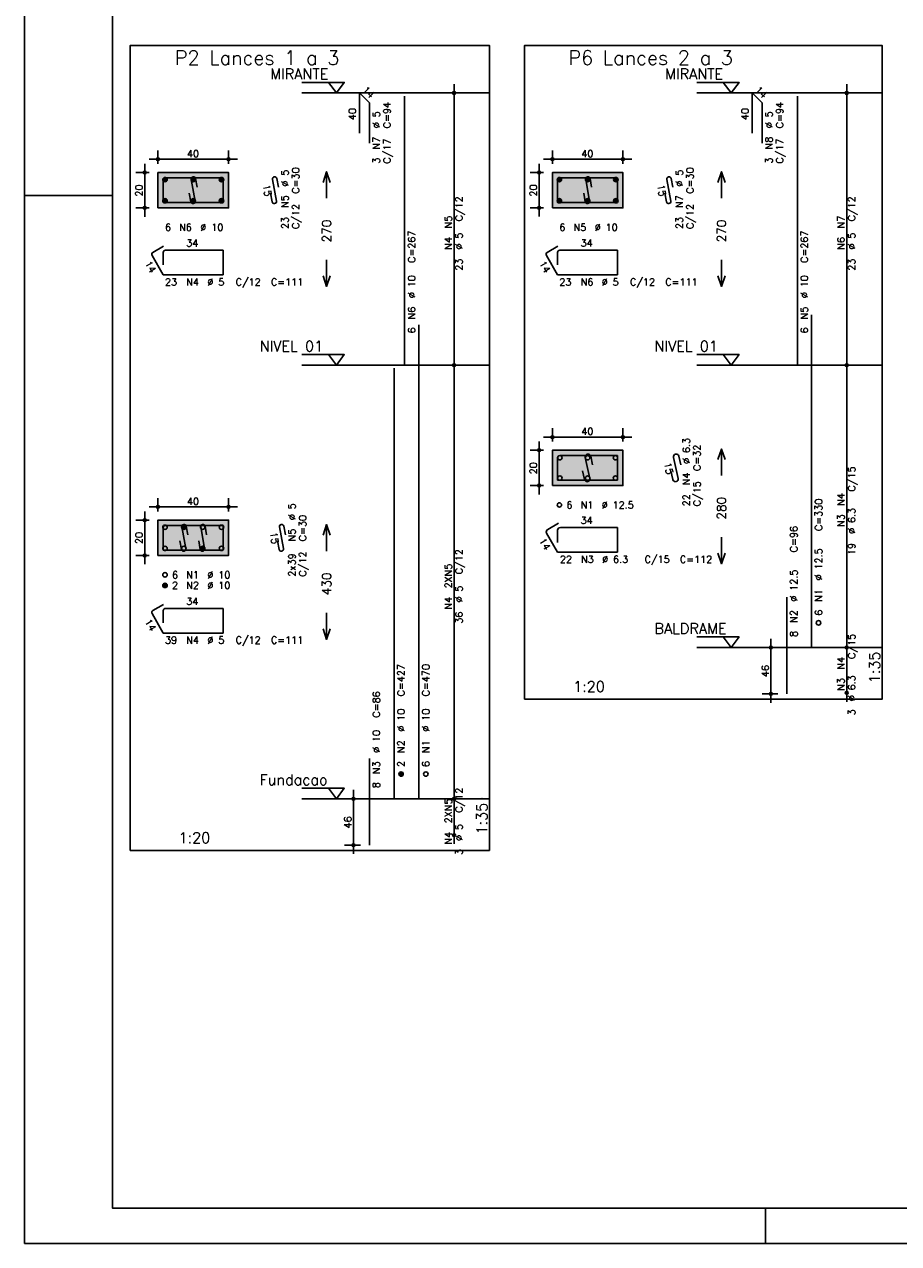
# Model space of a CAD drawing. Extents: x 0 to 84.1, y 0 to 59.4.
# Tile 1 of 6: x 0 to 24.8, y 0 to 34.5. Entities that reach past the tile are written whole.
import ezdxf

# ---------------------------------------------------------------- set-up
doc = ezdxf.new("R2010")
doc.units = 0
doc.header["$MEASUREMENT"] = 0
doc.linetypes.add('ESTILO_TQS_0002', pattern=[0.4, 0.1, -0.3])
for name, color, linetype in [('1', 1, 'CONTINUOUS'), ('2', 2, 'CONTINUOUS'), ('3', 3, 'CONTINUOUS'), ('4', 4, 'CONTINUOUS'), ('6', 6, 'CONTINUOUS'), ('7', 7, 'CONTINUOUS')]:
    doc.layers.add(name, color=color, linetype=linetype)
doc.styles.get("Standard").update_dxf_attribs({"font": 'ROMANS.SHX'})

msp = doc.modelspace()

# ---------------------------------------------------------------- linework, layer by layer
at = {"layer": '1', "linetype": 'Continuous'}
for points in [[(3, 11.141214), (13.175, 11.141214), (13.175, 33.9555), (3, 33.9555), (3, 11.141214)], [(14.175, 15.427214), (24.3025, 15.427214), (24.3025, 33.955786), (14.175, 33.955786), (14.175, 15.427214)], [(7.865, 32.9055), (9.065, 32.9055), (8.84, 32.6055), (8.615, 32.9055)], [(19.0525, 32.905786), (20.2525, 32.905786), (20.0275, 32.605786), (19.8025, 32.905786)], [(13.175, 32.6055), (7.865, 32.6055)], [(24.3025, 32.605786), (19.0525, 32.605786)], [(7.865, 25.191214), (9.065, 25.191214), (8.84, 24.891214), (8.615, 25.191214)], [(13.175, 24.891214), (7.865, 24.891214)], [(19.0525, 25.1915), (20.2525, 25.1915), (20.0275, 24.8915), (19.8025, 25.1915)], [(24.3025, 24.8915), (19.0525, 24.8915)], [(19.0525, 17.1915), (20.2525, 17.1915), (20.0275, 16.8915), (19.8025, 17.1915)], [(24.3025, 16.8915), (19.0525, 16.8915)], [(7.865, 12.9055), (9.065, 12.9055), (8.84, 12.6055), (8.615, 12.9055)], [(13.175, 12.6055), (7.865, 12.6055)]]:
    msp.add_lwpolyline(points, dxfattribs=at)
at = {"layer": '1', "linetype": 'ESTILO_TQS_0002'}
for points in [[(3.785, 29.350857), (5.785, 29.350857), (5.785, 30.350857), (3.785, 30.350857), (3.785, 29.350857)], [(14.96, 29.351143), (16.96, 29.351143), (16.96, 30.351143), (14.96, 30.351143), (14.96, 29.351143)], [(14.96, 21.4815), (16.96, 21.4815), (16.96, 22.4815), (14.96, 22.4815), (14.96, 21.4815)], [(3.785, 19.500857), (5.785, 19.500857), (5.785, 20.500857), (3.785, 20.500857), (3.785, 19.500857)]]:
    msp.add_lwpolyline(points, dxfattribs=at)
at = {"layer": '2', "linetype": 'Continuous'}
for p, q in [((0, 59.400002), (0, 0)), ((12.175, 24.641214), (12.175, 32.8555)), ((23.3025, 24.6415), (23.3025, 32.855786)), ((12.175, 32.6055), (12.175, 32.6055)), ((23.3025, 32.605786), (23.3025, 32.605786)), ((3.785, 30.600857), (3.785, 30.975857)), ((5.785, 30.600857), (5.785, 30.975857)), ((14.96, 30.601143), (14.96, 30.976143)), ((16.96, 30.601143), (16.96, 30.976143)), ((3.41, 29.100857), (3.41, 30.600857)), ((3.535, 30.725857), (6.035, 30.725857)), ((14.585, 29.101143), (14.585, 30.601143)), ((14.71, 30.726143), (17.21, 30.726143)), ((3.535, 30.350857), (3.16, 30.350857)), ((3.785, 30.350857), (3.785, 30.350857)), ((3.785, 30.350857), (3.785, 30.350857)), ((5.785, 30.350857), (5.785, 30.350857)), ((14.71, 30.351143), (14.335, 30.351143)), ((14.96, 30.351143), (14.96, 30.351143)), ((14.96, 30.351143), (14.96, 30.351143)), ((16.96, 30.351143), (16.96, 30.351143)), ((0, 29.700001), (0.5, 29.700001)), ((0.5, 29.700001), (1.5, 29.700001)), ((1.5, 29.700001), (2.5, 29.700001)), ((3.535, 29.350857), (3.16, 29.350857)), ((3.785, 29.350857), (3.785, 29.350857)), ((14.71, 29.351143), (14.335, 29.351143)), ((14.96, 29.351143), (14.96, 29.351143)), ((12.175, 12.3555), (12.175, 25.141214)), ((12.175, 24.891214), (12.175, 24.891214)), ((12.175, 24.891214), (12.175, 24.891214)), ((23.3025, 16.6415), (23.3025, 25.1415)), ((23.3025, 24.8915), (23.3025, 24.8915)), ((23.3025, 24.8915), (23.3025, 24.8915)), ((14.71, 22.8565), (17.21, 22.8565)), ((14.96, 22.7315), (14.96, 23.1065)), ((16.96, 22.7315), (16.96, 23.1065)), ((14.71, 22.4815), (14.335, 22.4815)), ((14.585, 21.2315), (14.585, 22.7315)), ((14.96, 22.4815), (14.96, 22.4815)), ((14.96, 22.4815), (14.96, 22.4815)), ((16.96, 22.4815), (16.96, 22.4815)), ((14.71, 21.4815), (14.335, 21.4815)), ((14.96, 21.4815), (14.96, 21.4815)), ((3.785, 20.750857), (3.785, 21.125857)), ((5.785, 20.750857), (5.785, 21.125857)), ((3.41, 19.250857), (3.41, 20.750857)), ((3.535, 20.875857), (6.035, 20.875857)), ((3.535, 20.500857), (3.16, 20.500857)), ((3.785, 20.500857), (3.785, 20.500857)), ((3.785, 20.500857), (3.785, 20.500857)), ((5.785, 20.500857), (5.785, 20.500857)), ((3.535, 19.500857), (3.16, 19.500857)), ((3.785, 19.500857), (3.785, 19.500857)), ((21.1525, 15.327214), (21.1525, 17.1415)), ((23.3025, 15.355786), (23.3025, 17.1415)), ((21.3525, 16.8915), (20.9025, 16.8915)), ((21.6025, 16.8915), (21.6025, 16.8915)), ((23.3025, 16.8915), (23.3025, 16.8915)), ((23.3025, 16.8915), (23.3025, 16.8915)), ((21.3525, 15.577214), (20.9025, 15.577214)), ((21.6025, 15.577214), (21.6025, 15.577214)), ((23.3025, 15.605786), (23.3025, 15.605786)), ((9.325, 11.041214), (9.325, 12.8555)), ((12.175, 11.326929), (12.175, 12.8555)), ((9.525, 12.6055), (9.075, 12.6055)), ((9.775, 12.6055), (9.775, 12.6055)), ((12.175, 12.6055), (12.175, 12.6055)), ((12.175, 12.6055), (12.175, 12.6055)), ((12.175, 11.576929), (12.175, 11.576929)), ((9.525, 11.291214), (9.075, 11.291214)), ((9.775, 11.291214), (9.775, 11.291214)), ((21, 1), (21, 0)), ((0, 0), (84.100006, 0))]:
    msp.add_line(p, q, dxfattribs=at)
for points in [[(83.100006, 1), (2.5, 1), (2.5, 58.400002), (83.100006, 58.400002), (83.100006, 1)], [(3.785, 29.350857), (5.785, 29.350857), (5.785, 30.350857), (3.785, 30.350857), (3.785, 29.350857)], [(8.465, 30.073357), (8.565, 30.373357), (8.665, 30.073357)], [(8.565, 29.623357), (8.565, 30.373357)], [(14.96, 29.351143), (16.96, 29.351143), (16.96, 30.351143), (14.96, 30.351143), (14.96, 29.351143)], [(19.6525, 30.073643), (19.7525, 30.373643), (19.8525, 30.073643)], [(19.7525, 29.623643), (19.7525, 30.373643)], [(8.565, 27.873357), (8.565, 27.123357)], [(19.7525, 27.873643), (19.7525, 27.123643)], [(8.465, 27.423357), (8.565, 27.123357), (8.665, 27.423357)], [(19.6525, 27.423643), (19.7525, 27.123643), (19.8525, 27.423643)], [(14.96, 21.4815), (16.96, 21.4815), (16.96, 22.4815), (14.96, 22.4815), (14.96, 21.4815)], [(19.6525, 22.2165), (19.7525, 22.5165), (19.8525, 22.2165)], [(19.7525, 21.7665), (19.7525, 22.5165)], [(3.785, 19.500857), (5.785, 19.500857), (5.785, 20.500857), (3.785, 20.500857), (3.785, 19.500857)], [(8.465, 20.073357), (8.565, 20.373357), (8.665, 20.073357)], [(8.565, 19.623357), (8.565, 20.373357)], [(19.7525, 20.0165), (19.7525, 19.2665)], [(19.6525, 19.5665), (19.7525, 19.2665), (19.8525, 19.5665)], [(8.565, 17.873357), (8.565, 17.123357)], [(8.465, 17.423357), (8.565, 17.123357), (8.665, 17.423357)]]:
    msp.add_lwpolyline(points, dxfattribs=at)
for centre, radius in [((12.175, 32.6055), 0.041625), ((12.175, 32.6055), 0.02075), ((23.3025, 32.605786), 0.041625), ((23.3025, 32.605786), 0.02075), ((3.785, 30.725857), 0.04), ((5.785, 30.725857), 0.04), ((14.96, 30.726143), 0.04), ((16.96, 30.726143), 0.04), ((3.785, 30.725857), 0.02), ((5.785, 30.725857), 0.02), ((14.96, 30.726143), 0.02), ((16.96, 30.726143), 0.02), ((3.41, 30.350857), 0.04), ((3.41, 30.350857), 0.02), ((14.585, 30.351143), 0.04), ((14.585, 30.351143), 0.02), ((3.41, 29.350857), 0.04), ((3.41, 29.350857), 0.02), ((14.585, 29.351143), 0.04), ((14.585, 29.351143), 0.02), ((12.175, 24.891214), 0.041625), ((12.175, 24.891214), 0.041625), ((12.175, 24.891214), 0.02075), ((12.175, 24.891214), 0.02075), ((23.3025, 24.8915), 0.041625), ((23.3025, 24.8915), 0.041625), ((23.3025, 24.8915), 0.02075), ((23.3025, 24.8915), 0.02075), ((14.96, 22.8565), 0.04), ((14.96, 22.8565), 0.02), ((16.96, 22.8565), 0.04), ((16.96, 22.8565), 0.02), ((14.585, 22.4815), 0.04), ((14.585, 22.4815), 0.02), ((14.585, 21.4815), 0.04), ((14.585, 21.4815), 0.02), ((3.785, 20.875857), 0.04), ((3.785, 20.875857), 0.02), ((5.785, 20.875857), 0.04), ((5.785, 20.875857), 0.02), ((3.41, 20.500857), 0.04), ((3.41, 20.500857), 0.02), ((3.41, 19.500857), 0.04), ((3.41, 19.500857), 0.02), ((21.1525, 16.8915), 0.04), ((23.3025, 16.8915), 0.041625), ((23.3025, 16.8915), 0.041625), ((21.1525, 16.8915), 0.02), ((23.3025, 16.8915), 0.02075), ((23.3025, 16.8915), 0.02075), ((21.1525, 15.577214), 0.04), ((21.1525, 15.577214), 0.02), ((23.3025, 15.605786), 0.041625), ((23.3025, 15.605786), 0.02075), ((9.325, 12.6055), 0.04), ((9.325, 12.6055), 0.02), ((12.175, 12.6055), 0.041625), ((12.175, 12.6055), 0.041625), ((12.175, 12.6055), 0.02075), ((12.175, 12.6055), 0.02075), ((12.175, 11.576929), 0.041625), ((12.175, 11.576929), 0.02075), ((9.325, 11.291214), 0.04), ((9.325, 11.291214), 0.02)]:
    msp.add_circle(centre, radius, dxfattribs=at)
at = {"layer": '2', "color": 9, "linetype": 'Continuous'}
for points in [[(3.785, 29.350857), (5.785, 29.350857), (5.785, 30.350857)], [(3.785, 29.350857), (5.785, 30.350857), (3.785, 30.350857)], [(3.785, 29.350857), (3.785, 30.350857), (3.785, 29.350857)], [(14.96, 29.351143), (16.96, 29.351143), (16.96, 30.351143)], [(14.96, 29.351143), (16.96, 30.351143), (14.96, 30.351143)], [(14.96, 29.351143), (14.96, 30.351143), (14.96, 29.351143)], [(14.96, 21.4815), (16.96, 21.4815), (16.96, 22.4815)], [(14.96, 21.4815), (16.96, 22.4815), (14.96, 22.4815)], [(14.96, 21.4815), (14.96, 22.4815), (14.96, 21.4815)], [(3.785, 19.500857), (5.785, 19.500857), (5.785, 20.500857)], [(3.785, 19.500857), (5.785, 20.500857), (3.785, 20.500857)], [(3.785, 19.500857), (3.785, 20.500857), (3.785, 19.500857)]]:
    msp.add_solid(points, dxfattribs=at)
at = {"layer": '3', "linetype": 'Continuous'}
for p, q in [((3.923156, 30.142046), (3.99381, 30.2127)), ((3.923165, 30.159732), (3.976181, 30.212749)), ((3.926831, 30.128044), (4.007838, 30.20905)), ((3.932882, 30.116416), (4.019471, 30.203006)), ((3.940828, 30.106686), (4.029208, 30.195065)), ((3.950562, 30.098741), (4.037159, 30.185339)), ((3.962198, 30.0927), (4.043158, 30.17366)), ((3.976173, 30.088997), (4.046893, 30.159717)), ((3.993878, 30.089024), (4.046897, 30.142044)), ((4.723156, 30.142046), (4.79381, 30.2127)), ((4.723165, 30.159732), (4.776181, 30.212749)), ((4.726831, 30.128044), (4.807838, 30.20905)), ((4.732882, 30.116416), (4.819471, 30.203006)), ((4.740828, 30.106686), (4.829208, 30.195065)), ((4.750562, 30.098741), (4.837159, 30.185339)), ((4.762198, 30.0927), (4.843158, 30.17366)), ((4.776173, 30.088997), (4.846893, 30.159717)), ((4.793878, 30.089024), (4.846897, 30.142044)), ((5.523156, 30.142046), (5.59381, 30.2127)), ((5.523165, 30.159732), (5.576181, 30.212749)), ((5.526831, 30.128044), (5.607838, 30.20905)), ((5.532882, 30.116416), (5.619471, 30.203006)), ((5.540828, 30.106686), (5.629208, 30.195065)), ((5.550562, 30.098741), (5.637159, 30.185339)), ((5.562198, 30.0927), (5.643158, 30.17366)), ((5.576173, 30.088997), (5.646893, 30.159717)), ((5.593878, 30.089024), (5.646897, 30.142044)), ((15.098156, 30.142332), (15.16881, 30.212986)), ((15.098165, 30.160018), (15.151181, 30.213034)), ((15.101831, 30.128329), (15.182838, 30.209336)), ((15.107882, 30.116702), (15.194471, 30.203292)), ((15.115828, 30.106971), (15.204208, 30.195351)), ((15.125562, 30.099027), (15.212159, 30.185625)), ((15.137198, 30.092986), (15.218158, 30.173946)), ((15.151173, 30.089282), (15.221893, 30.160003)), ((15.168878, 30.08931), (15.221897, 30.14233)), ((15.898156, 30.142332), (15.96881, 30.212986)), ((15.898165, 30.160018), (15.951181, 30.213034)), ((15.901831, 30.128329), (15.982838, 30.209336)), ((15.907882, 30.116702), (15.994471, 30.203292)), ((15.915828, 30.106971), (16.004208, 30.195351)), ((15.925562, 30.099027), (16.012159, 30.185625)), ((15.937198, 30.092986), (16.018158, 30.173946)), ((15.951173, 30.089282), (16.021893, 30.160003)), ((15.968878, 30.08931), (16.021897, 30.14233)), ((16.698156, 30.142332), (16.76881, 30.212986)), ((16.698165, 30.160018), (16.751181, 30.213034)), ((16.701831, 30.128329), (16.782838, 30.209336)), ((16.707882, 30.116702), (16.794471, 30.203292)), ((16.715828, 30.106971), (16.804208, 30.195351)), ((16.725562, 30.099027), (16.812159, 30.185625)), ((16.737198, 30.092986), (16.818158, 30.173946)), ((16.751173, 30.089282), (16.821893, 30.160003)), ((16.768878, 30.08931), (16.821897, 30.14233)), ((3.923156, 29.542046), (3.99381, 29.6127)), ((3.923165, 29.559732), (3.976181, 29.612749)), ((3.926831, 29.528044), (4.007838, 29.60905)), ((3.932882, 29.516416), (4.019471, 29.603006)), ((3.940828, 29.506686), (4.029208, 29.595065)), ((3.950562, 29.498741), (4.037159, 29.585339)), ((3.962198, 29.4927), (4.043158, 29.57366)), ((3.976173, 29.488997), (4.046893, 29.559717)), ((3.993878, 29.489024), (4.046897, 29.542044)), ((4.723156, 29.542046), (4.79381, 29.6127)), ((4.723165, 29.559732), (4.776181, 29.612749)), ((4.726831, 29.528044), (4.807838, 29.60905)), ((4.732882, 29.516416), (4.819471, 29.603006)), ((4.740828, 29.506686), (4.829208, 29.595065)), ((4.750562, 29.498741), (4.837159, 29.585339)), ((4.762198, 29.4927), (4.843158, 29.57366)), ((4.776173, 29.488997), (4.846893, 29.559717)), ((4.793878, 29.489024), (4.846897, 29.542044)), ((5.523156, 29.542046), (5.59381, 29.6127)), ((5.523165, 29.559732), (5.576181, 29.612749)), ((5.526831, 29.528044), (5.607838, 29.60905)), ((5.532882, 29.516416), (5.619471, 29.603006)), ((5.540828, 29.506686), (5.629208, 29.595065)), ((5.550562, 29.498741), (5.637159, 29.585339)), ((5.562198, 29.4927), (5.643158, 29.57366)), ((5.576173, 29.488997), (5.646893, 29.559717)), ((5.593878, 29.489024), (5.646897, 29.542044)), ((15.098156, 29.542332), (15.16881, 29.612986)), ((15.098165, 29.560018), (15.151181, 29.613034)), ((15.101831, 29.528329), (15.182838, 29.609336)), ((15.107882, 29.516702), (15.194471, 29.603292)), ((15.115828, 29.506971), (15.204208, 29.595351)), ((15.125562, 29.499027), (15.212159, 29.585625)), ((15.137198, 29.492986), (15.218158, 29.573946)), ((15.151173, 29.489282), (15.221893, 29.560003)), ((15.168878, 29.48931), (15.221897, 29.54233)), ((15.898156, 29.542332), (15.96881, 29.612986)), ((15.898165, 29.560018), (15.951181, 29.613034)), ((15.901831, 29.528329), (15.982838, 29.609336)), ((15.907882, 29.516702), (15.994471, 29.603292)), ((15.915828, 29.506971), (16.004208, 29.595351)), ((15.925562, 29.499027), (16.012159, 29.585625)), ((15.937198, 29.492986), (16.018158, 29.573946)), ((15.951173, 29.489282), (16.021893, 29.560003)), ((15.968878, 29.48931), (16.021897, 29.54233)), ((16.698156, 29.542332), (16.76881, 29.612986)), ((16.698165, 29.560018), (16.751181, 29.613034)), ((16.701831, 29.528329), (16.782838, 29.609336)), ((16.707882, 29.516702), (16.794471, 29.603292)), ((16.715828, 29.506971), (16.804208, 29.595351)), ((16.725562, 29.499027), (16.812159, 29.585625)), ((16.737198, 29.492986), (16.818158, 29.573946)), ((16.751173, 29.489282), (16.821893, 29.560003)), ((16.768878, 29.48931), (16.821897, 29.54233)), ((4.456656, 20.292046), (4.52731, 20.3627)), ((4.456665, 20.309732), (4.509681, 20.362749)), ((4.460331, 20.278044), (4.541338, 20.35905)), ((4.466382, 20.266416), (4.552971, 20.353006)), ((4.474328, 20.256686), (4.562708, 20.345065)), ((4.484062, 20.248741), (4.570659, 20.335339)), ((4.495698, 20.2427), (4.576658, 20.32366)), ((4.509673, 20.238997), (4.580393, 20.309717)), ((4.527378, 20.239024), (4.580397, 20.292044)), ((4.989656, 19.692046), (5.06031, 19.7627)), ((4.989665, 19.709732), (5.042681, 19.762749)), ((4.993331, 19.678044), (5.074338, 19.75905)), ((4.999382, 19.666416), (5.085971, 19.753006)), ((5.007328, 19.656686), (5.095708, 19.745065)), ((5.017062, 19.648741), (5.103659, 19.735339)), ((5.028698, 19.6427), (5.109658, 19.72366)), ((5.042673, 19.638997), (5.113393, 19.709717)), ((5.060378, 19.639024), (5.113397, 19.692044)), ((3.923156, 18.642046), (3.99381, 18.7127)), ((3.923165, 18.659732), (3.976181, 18.712749)), ((3.926831, 18.628044), (4.007838, 18.70905)), ((3.932882, 18.616416), (4.019471, 18.703006)), ((3.940828, 18.606686), (4.029208, 18.695065)), ((3.950562, 18.598741), (4.037159, 18.685339)), ((3.962198, 18.5927), (4.043158, 18.67366)), ((3.976173, 18.588997), (4.046893, 18.659717)), ((3.993878, 18.589024), (4.046897, 18.642044)), ((10.613156, 13.296689), (10.68381, 13.367343)), ((10.613165, 13.314375), (10.666181, 13.367392)), ((10.616831, 13.282687), (10.697838, 13.363693)), ((10.622882, 13.271059), (10.709471, 13.357649)), ((10.630828, 13.261328), (10.719208, 13.349708)), ((10.640562, 13.253384), (10.727159, 13.339982)), ((10.652198, 13.247343), (10.733158, 13.328303)), ((10.666173, 13.24364), (10.736893, 13.31436)), ((10.683878, 13.243667), (10.736897, 13.296687))]:
    msp.add_line(p, q, dxfattribs=at)
for centre in [(3.985, 30.150857), (4.785, 30.150857), (5.585, 30.150857), (15.16, 30.151143), (15.96, 30.151143), (16.76, 30.151143), (3.985, 29.550857), (4.785, 29.550857), (5.585, 29.550857), (15.16, 29.551143), (15.96, 29.551143), (16.76, 29.551143), (15.1725, 22.269), (15.96, 22.269), (16.7475, 22.269), (15.1725, 21.694), (15.96, 21.694), (16.7475, 21.694), (15.16, 20.9315), (3.985, 20.300857), (4.5185, 20.300857), (5.0515, 20.300857), (5.585, 20.300857), (3.985, 19.700857), (4.5185, 19.700857), (5.0515, 19.700857), (5.585, 19.700857), (3.985, 18.950857), (3.985, 18.650857), (22.5025, 17.5915), (10.675, 13.3055), (11.375, 13.3055)]:
    msp.add_circle(centre, 0.0625, dxfattribs=at)
at = {"layer": '4', "linetype": 'Continuous'}
for p, q in [((3.935, 30.138357), (3.935, 29.500857)), ((3.935, 30.138357), (3.935, 29.788357)), ((4.3475, 30.200857), (3.9975, 30.200857)), ((5.635, 30.200857), (3.9975, 30.200857)), ((4.730065, 30.158491), (4.839935, 29.543224)), ((4.897067, 29.934358), (4.853119, 30.180465)), ((5.635, 29.500857), (5.635, 30.200857)), ((15.11, 30.138643), (15.11, 29.501143)), ((15.11, 30.138643), (15.11, 29.788643)), ((15.5225, 30.201143), (15.1725, 30.201143)), ((16.81, 30.201143), (15.1725, 30.201143)), ((15.905065, 30.158776), (16.014935, 29.543509)), ((16.072067, 29.934643), (16.028119, 30.18075)), ((16.81, 29.501143), (16.81, 30.201143)), ((4.716881, 29.52125), (4.672933, 29.767357)), ((15.891881, 29.521535), (15.847933, 29.767642)), ((3.935, 29.500857), (5.635, 29.500857)), ((15.11, 29.501143), (16.81, 29.501143)), ((15.10975, 22.253), (15.10975, 21.63125)), ((15.10975, 22.253), (15.10975, 21.903)), ((15.5385, 22.33175), (15.1885, 22.33175)), ((16.81025, 22.33175), (15.1885, 22.33175)), ((15.893533, 22.27712), (16.026467, 21.68588)), ((16.102038, 22.067759), (16.047197, 22.31167)), ((16.81025, 21.63125), (16.81025, 22.33175)), ((15.872803, 21.65133), (15.817962, 21.895241)), ((15.10975, 21.63125), (16.81025, 21.63125)), ((3.935, 20.288357), (3.935, 19.650857)), ((3.935, 20.288357), (3.935, 19.938357)), ((4.3475, 20.350857), (3.9975, 20.350857)), ((5.635, 20.350857), (3.9975, 20.350857)), ((4.463565, 20.308491), (4.573435, 19.693224)), ((4.630567, 20.084358), (4.586619, 20.330465)), ((4.996565, 20.308491), (5.106435, 19.693224)), ((5.163567, 20.084358), (5.119619, 20.330465)), ((5.635, 19.650857), (5.635, 20.350857)), ((4.450381, 19.67125), (4.406433, 19.917357)), ((4.983381, 19.67125), (4.939433, 19.917357)), ((3.935, 19.650857), (5.635, 19.650857))]:
    msp.add_line(p, q, dxfattribs=at)
for centre, radius, start, end in [((3.9975, 30.138357), 0.0625, 90, 180), ((3.9975, 30.138357), 0.0625, 90, 180), ((4.791592, 30.169478), 0.0625, 10.124672, 190.124672), ((15.1725, 30.138643), 0.0625, 90, 180), ((15.1725, 30.138643), 0.0625, 90, 180), ((15.966592, 30.169763), 0.0625, 10.124672, 190.124672), ((4.778408, 29.532237), 0.0625, 190.124672, 10.124672), ((15.953408, 29.532522), 0.0625, 190.124672, 10.124672), ((15.1885, 22.253), 0.07875, 90, 180), ((15.1885, 22.253), 0.07875, 90, 180), ((15.970365, 22.294395), 0.07875, 12.671625, 192.671625), ((15.949635, 21.668605), 0.07875, 192.671625, 12.671625), ((3.9975, 20.288357), 0.0625, 90, 180), ((3.9975, 20.288357), 0.0625, 90, 180), ((4.525092, 20.319478), 0.0625, 10.124672, 190.124672), ((5.058092, 20.319478), 0.0625, 10.124672, 190.124672), ((4.511908, 19.682237), 0.0625, 190.124672, 10.124672), ((5.044908, 19.682237), 0.0625, 190.124672, 10.124672)]:
    msp.add_arc(centre, radius, start, end, dxfattribs=at)
at = {"layer": '6', "linetype": 'Continuous'}
for p, q in [((9.49216, 31.462643), (9.49216, 32.6055)), ((9.49216, 32.6055), (9.775003, 32.322657)), ((10.775, 24.891214), (10.775, 32.519786)), ((20.61966, 31.462929), (20.61966, 32.605786)), ((20.61966, 32.605786), (20.902503, 32.322943)), ((21.9025, 24.8915), (21.9025, 32.520071)), ((9.775003, 32.322657), (9.775003, 31.1798)), ((20.902503, 32.322943), (20.902503, 31.180086)), ((7.030065, 30.158491), (7.139935, 29.543224)), ((7.197067, 29.934358), (7.153119, 30.180465)), ((18.205065, 30.158776), (18.314935, 29.543509)), ((18.372067, 29.934643), (18.328119, 30.18075)), ((7.016881, 29.52125), (6.972933, 29.767357)), ((18.191881, 29.521535), (18.147933, 29.767642)), ((3.61625, 28.002948), (3.935, 27.450857)), ((3.942235, 28.263325), (3.639127, 28.088325)), ((3.935, 28.088357), (3.935, 27.738357)), ((5.635, 28.150857), (3.9975, 28.150857)), ((5.635, 27.450857), (5.635, 28.150857)), ((14.79125, 28.003234), (15.11, 27.451143)), ((15.117235, 28.263611), (14.814127, 28.088611)), ((15.11, 28.088643), (15.11, 27.738643)), ((16.81, 28.151143), (15.1725, 28.151143)), ((16.81, 27.451143), (16.81, 28.151143)), ((3.935, 27.450857), (5.635, 27.450857)), ((15.11, 27.451143), (16.81, 27.451143)), ((22.3025, 16.8915), (22.3025, 26.320071)), ((11.175, 12.6055), (11.175, 26.034071)), ((10.475, 12.6055), (10.475, 24.8055)), ((18.393533, 22.27712), (18.526467, 21.68588)), ((18.602038, 22.067759), (18.547197, 22.31167)), ((18.372803, 21.65133), (18.317962, 21.895241)), ((15.130808, 20.414776), (14.8277, 20.239776)), ((7.230065, 20.308491), (7.339935, 19.693224)), ((7.397067, 20.084358), (7.353119, 20.330465)), ((14.798875, 20.132201), (15.10975, 19.59375)), ((15.10975, 20.2155), (15.10975, 19.8655)), ((16.81025, 20.29425), (15.1885, 20.29425)), ((16.81025, 19.59375), (16.81025, 20.29425)), ((7.216881, 19.67125), (7.172933, 19.917357)), ((15.10975, 19.59375), (16.81025, 19.59375)), ((21.6025, 15.577214), (21.6025, 18.320071)), ((3.942235, 18.113325), (3.639127, 17.938325)), ((5.635, 18.000857), (3.9975, 18.000857)), ((5.635, 17.300857), (5.635, 18.000857)), ((3.61625, 17.852948), (3.935, 17.300857)), ((3.935, 17.938357), (3.935, 17.588357)), ((3.935, 17.300857), (5.635, 17.300857)), ((9.775, 11.291214), (9.775, 13.748357))]:
    msp.add_line(p, q, dxfattribs=at)
for centre, radius, start, end in [((7.091592, 30.169478), 0.0625, 10.124672, 190.124672), ((18.266592, 30.169763), 0.0625, 10.124672, 190.124672), ((7.078408, 29.532237), 0.0625, 190.124672, 10.124672), ((18.253408, 29.532522), 0.0625, 190.124672, 10.124672), ((3.670377, 28.034198), 0.0625, 120, 210), ((3.9975, 28.088357), 0.0625, 90, 180), ((14.845377, 28.034484), 0.0625, 120, 210), ((15.1725, 28.088643), 0.0625, 90, 180), ((18.470365, 22.294395), 0.07875, 12.671625, 192.671625), ((18.449635, 21.668605), 0.07875, 192.671625, 12.671625), ((7.291592, 20.319478), 0.0625, 10.124672, 190.124672), ((14.867075, 20.171576), 0.07875, 120, 210), ((15.1885, 20.2155), 0.07875, 90, 180), ((7.278408, 19.682237), 0.0625, 190.124672, 10.124672), ((3.9975, 17.938357), 0.0625, 90, 180), ((3.670377, 17.884198), 0.0625, 120, 210)]:
    msp.add_arc(centre, radius, start, end, dxfattribs=at)

# ---------------------------------------------------------------- texts
at = {"layer": '1', "linetype": 'Continuous'}
for s, p in [('MIRANTE', (6.965, 32.9955)), ('MIRANTE', (18.1525, 32.995786)), ('NIVEL 01', (6.665, 25.281214)), ('NIVEL 01', (17.8525, 25.2815)), ('BALDRAME', (17.8525, 17.2815)), ('Fundacao', (6.665, 12.9955))]:
    msp.add_text(s, height=0.3, dxfattribs=at).set_placement(p)
at = {"layer": '2', "linetype": 'Continuous'}
for s, height, rotation, p in [('14', 0.2, 315, (9.562871, 32.676211)), ('14', 0.2, 315, (20.690371, 32.676496)), ('C=94', 0.2, 90, (10.375, 31.6055)), ('C=94', 0.2, 90, (21.5025, 31.605786)), ('40', 0.2, 90, (9.39216, 31.834071)), ('%%c 5', 0.2, 90, (10.075, 31.6055)), ('40', 0.2, 90, (20.51966, 31.834357)), ('%%c 5', 0.2, 90, (21.2025, 31.605786)), ('N7', 0.2, 90, (10.075, 31.0055)), ('C/17', 0.2, 90, (10.375, 30.6055)), ('N8', 0.2, 90, (21.2025, 31.005786)), ('C/17', 0.2, 90, (21.5025, 30.605786)), ('3', 0.2, 90, (10.075, 30.6055)), ('3', 0.2, 90, (21.2025, 30.605786)), ('%%c 5', 0.2, 90, (7.485, 29.950857)), ('C=30', 0.2, 90, (7.785, 29.750857)), ('%%c 5', 0.2, 90, (18.66, 29.951143)), ('C=30', 0.2, 90, (18.96, 29.751143)), ('20', 0.2, 90, (3.35, 29.670857)), ('15', 0.2, 280.124672, (6.754514, 29.995005)), ('20', 0.2, 90, (14.525, 29.671143)), ('15', 0.2, 280.124672, (17.929514, 29.995291)), ('N5', 0.2, 90, (7.485, 29.350857)), ('C/12', 0.2, 90, (12.415, 28.968357)), ('N7', 0.2, 90, (18.66, 29.351143)), ('C/12', 0.2, 90, (23.5425, 28.968643)), ('23', 0.2, 90, (7.485, 28.750857)), ('C/12', 0.2, 90, (7.785, 28.750857)), ('N5', 0.2, 90, (12.115, 28.768357)), ('23', 0.2, 90, (18.66, 28.751143)), ('C/12', 0.2, 90, (18.96, 28.751143)), ('N7', 0.2, 90, (23.2425, 28.768643)), ('270', 0.25, 90, (8.69, 28.373357)), ('270', 0.25, 90, (19.8775, 28.373643)), ('C=267', 0.2, 90, (11.075, 27.791214)), ('N4', 0.2, 90, (12.115, 28.168357)), ('%%c 5', 0.2, 90, (12.415, 28.168357)), ('C=267', 0.2, 90, (22.2025, 27.7915)), ('N6', 0.2, 90, (23.2425, 28.168643)), ('%%c 5', 0.2, 90, (23.5425, 28.168643)), ('14', 0.2, 300, (3.400192, 27.777171)), ('23', 0.2, 90, (12.415, 27.568357)), ('14', 0.2, 300, (14.575192, 27.777457)), ('23', 0.2, 90, (23.5425, 27.568643)), ('%%c 10', 0.2, 90, (11.075, 26.791214)), ('%%c 10', 0.2, 90, (22.2025, 26.7915)), ('N6', 0.2, 90, (11.075, 26.191214)), ('N5', 0.2, 90, (22.2025, 26.1915)), ('6', 0.2, 90, (11.075, 25.791214)), ('6', 0.2, 90, (22.2025, 25.7915)), ('%%c 6.3', 0.2, 90, (18.86, 22.094)), ('C=32', 0.2, 90, (19.16, 21.894)), ('15', 0.2, 282.671625, (18.123434, 22.11082)), ('20', 0.2, 90, (14.525, 21.8015)), ('N4', 0.2, 90, (18.86, 21.494)), ('C/15', 0.2, 90, (23.5425, 21.3115)), ('C/15', 0.2, 90, (19.16, 20.894)), ('22', 0.2, 90, (18.86, 20.894)), ('N4', 0.2, 90, (23.2425, 20.9115)), ('%%c 5', 0.2, 90, (7.685, 20.500857)), ('280', 0.25, 90, (19.8775, 20.5165)), ('C=330', 0.2, 90, (22.6025, 20.1915)), ('%%c 6.3', 0.2, 90, (23.5425, 20.1115)), ('C=30', 0.2, 90, (7.985, 19.900857)), ('N3', 0.2, 90, (23.2425, 20.3115)), ('20', 0.2, 90, (3.35, 19.820857)), ('15', 0.2, 280.124672, (6.954514, 20.145005)), ('N5', 0.2, 90, (7.685, 19.900857)), ('C=96', 0.2, 90, (21.9025, 19.5915)), ('14', 0.2, 300, (14.574817, 19.92028)), ('19', 0.2, 90, (23.5425, 19.5115)), ('2x39', 0.2, 90, (7.685, 18.900857)), ('C/12', 0.2, 90, (7.985, 18.900857)), ('C/12', 0.2, 90, (12.415, 18.968357)), ('%%c 12.5', 0.2, 90, (22.6025, 18.7915)), ('2XN5', 0.2, 90, (12.115, 18.568357)), ('430', 0.25, 90, (8.69, 18.373357)), ('%%c 12.5', 0.2, 90, (21.9025, 18.1915)), ('%%c 5', 0.2, 90, (12.415, 18.168357)), ('N1', 0.2, 90, (22.6025, 18.1915)), ('N4', 0.2, 90, (12.115, 17.968357)), ('14', 0.2, 300, (3.400192, 17.627171)), ('36', 0.2, 90, (12.415, 17.568357)), ('N2', 0.2, 90, (21.9025, 17.5915)), ('6', 0.2, 90, (22.6025, 17.7915)), ('8', 0.2, 90, (21.9025, 17.1915)), ('C/15', 0.2, 90, (23.5425, 16.568643)), ('N4', 0.2, 90, (23.2425, 16.268643)), ('1:35', 0.3, 90, (24.2425, 15.877214)), ('C=427', 0.2, 90, (10.775, 15.5055)), ('C=470', 0.2, 90, (11.475, 15.5055)), ('46', 0.2, 90, (21.0925, 16.054357)), ('N3', 0.2, 90, (23.2425, 15.668643)), ('%%c 6.3', 0.2, 90, (23.5425, 15.368643)), ('C=86', 0.2, 90, (10.075, 14.9055)), ('%%c 10', 0.2, 90, (10.775, 14.5055)), ('%%c 10', 0.2, 90, (11.475, 14.5055)), ('3', 0.2, 90, (23.5425, 14.968643)), ('%%c 10', 0.2, 90, (10.075, 13.9055)), ('N2', 0.2, 90, (10.775, 13.9055)), ('N1', 0.2, 90, (11.475, 13.9055)), ('N3', 0.2, 90, (10.075, 13.3055)), ('2', 0.2, 90, (10.775, 13.5055)), ('6', 0.2, 90, (11.475, 13.5055)), ('8', 0.2, 90, (10.075, 12.9055)), ('2XN5', 0.2, 90, (12.115, 11.911214)), ('C/12', 0.2, 90, (12.415, 12.211214)), ('1:35', 0.3, 90, (13.115, 11.591214)), ('46', 0.2, 90, (9.265, 11.768357)), ('%%c 5', 0.2, 90, (12.415, 11.411214)), ('N4', 0.2, 90, (12.115, 11.311214)), ('3', 0.2, 90, (12.415, 11.011214))]:
    msp.add_text(s, height=height, rotation=rotation, dxfattribs=at).set_placement(p)
for s, height, p in [('3', 0.01, (12.965, 32.6055)), ('3', 0.01, (24.0925, 32.605786)), ('40', 0.2, (4.605, 30.785857)), ('40', 0.2, (15.78, 30.786143)), ('6', 0.2, (3.985, 28.700857)), ('N6', 0.2, (4.385, 28.700857)), ('%%c 10', 0.2, (4.985, 28.700857)), ('6', 0.2, (15.16, 28.701143)), ('N5', 0.2, (15.56, 28.701143)), ('%%c 10', 0.2, (16.16, 28.701143)), ('34', 0.2, (4.585, 28.250857)), ('34', 0.2, (15.76, 28.251143)), ('23', 0.2, (3.985, 27.150857)), ('N4', 0.2, (4.585, 27.150857)), ('%%c 5', 0.2, (5.185, 27.150857)), ('C/12', 0.2, (5.985, 27.150857)), ('C=111', 0.2, (6.985, 27.150857)), ('23', 0.2, (15.16, 27.151143)), ('N6', 0.2, (15.76, 27.151143)), ('%%c 5', 0.2, (16.36, 27.151143)), ('C/12', 0.2, (17.16, 27.151143)), ('C=111', 0.2, (18.16, 27.151143)), ('2', 0.01, (12.965, 24.891214)), ('2', 0.01, (24.0925, 24.8915)), ('40', 0.2, (15.78, 22.9165)), ('40', 0.2, (4.605, 20.935857)), ('6', 0.2, (15.36, 20.8315)), ('N1', 0.2, (15.76, 20.8315)), ('%%c 12.5', 0.2, (16.36, 20.8315)), ('34', 0.2, (15.76, 20.39425)), ('22', 0.2, (15.1725, 19.294)), ('N3', 0.2, (15.7725, 19.294)), ('%%c 6.3', 0.2, (16.3725, 19.294)), ('C/15', 0.2, (17.5725, 19.294)), ('C=112', 0.2, (18.5725, 19.294)), ('6', 0.2, (4.185, 18.850857)), ('N1', 0.2, (4.585, 18.850857)), ('%%c 10', 0.2, (5.185, 18.850857)), ('2', 0.2, (4.185, 18.550857)), ('N2', 0.2, (4.585, 18.550857)), ('%%c 10', 0.2, (5.185, 18.550857)), ('34', 0.2, (4.585, 18.100857)), ('39', 0.2, (3.985, 17.000857)), ('N4', 0.2, (4.585, 17.000857)), ('%%c 5', 0.2, (5.185, 17.000857)), ('C/12', 0.2, (5.985, 17.000857)), ('C=111', 0.2, (6.985, 17.000857)), ('1', 0.01, (24.0925, 16.8915)), ('1:20', 0.3, (15.54875, 15.637214)), ('0', 0.01, (12.965, 12.6055)), ('1:20', 0.3, (4.3675, 11.351214))]:
    msp.add_text(s, height=height, dxfattribs=at).set_placement(p)
at = {"layer": '7', "linetype": 'Continuous'}
for s, p in [('P2 Lances 1 a 3', (4.2625, 33.4055)), ('P6 Lances 2 a 3', (15.41375, 33.405786))]:
    msp.add_text(s, height=0.4, dxfattribs=at).set_placement(p)

doc.saveas('drawing.dxf')
